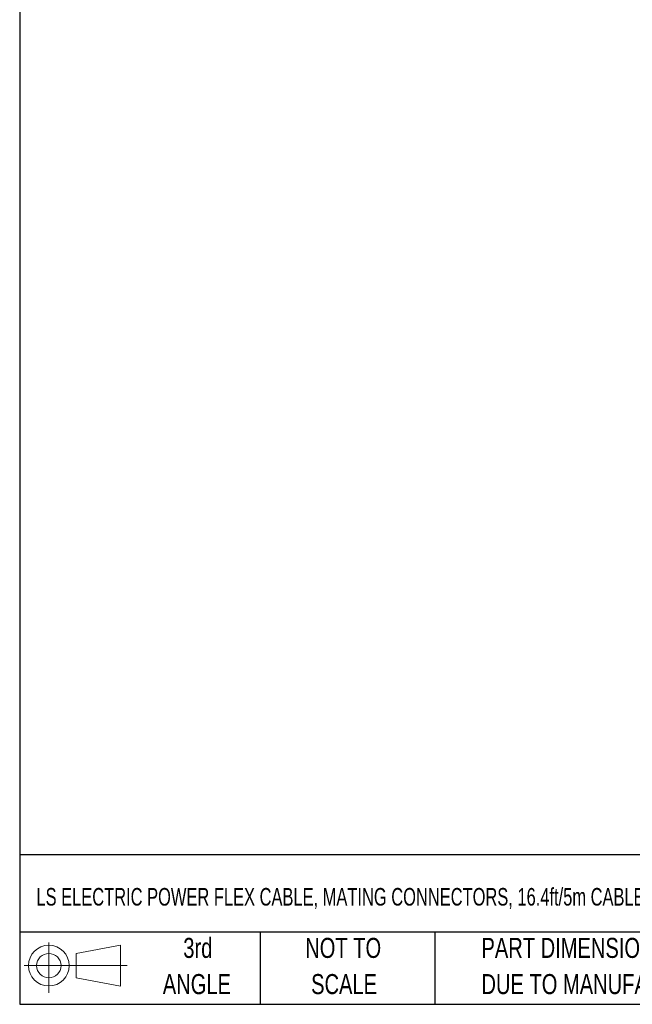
# Model space of a CAD drawing. Header units: inches. Extents: x 0 to 814, y 0 to 621.
# Tile 1 of 8: x 0 to 194, y 0 to 312. Entities that reach past the tile are written whole.
import ezdxf

# ---------------------------------------------------------------- set-up
doc = ezdxf.new("R2010")
doc.units = ezdxf.units.IN
doc.header["$LTSCALE"] = 10
doc.header["$MEASUREMENT"] = 0
doc.layers.add('DIMENSIONS', color=140, linetype='Continuous')
doc.layers.add('TEXT', color=140, linetype='Continuous')
doc.styles.add('SLDTEXTSTYLE0', font='TXT', dxfattribs={"width": 0.75})

# ---------------------------------------------------------------- blocks, each defined once
blk = doc.blocks.new('Block11')
at = {"color": 7, "linetype": 'Continuous', "lineweight": 18}
for p, q in [((7.77, 15.93), (7.77, 0)), ((16.44, 12.5), (30.53, 15.1)), ((16.44, 4.79), (16.44, 12.5)), ((30.53, 15.1), (30.53, 2.19)), ((0, 8.65), (32.62, 8.65)), ((16.44, 4.79), (30.53, 2.19))]:
    blk.add_line(p, q, dxfattribs=at)
for radius in [6.45, 3.86]:
    blk.add_circle((7.77, 8.65), radius, dxfattribs=at)
blk = doc.blocks.new('Block12')
at = {"color": 7, "linetype": 'Continuous'}
blk.add_blockref('Block11', (0, 0), dxfattribs=at)
blk = doc.blocks.new('SW_NOTE_0_3')
at = {"layer": 'TEXT', "color": 0, "char_height": 6.35, "attachment_point": 1, "style": 'SLDTEXTSTYLE0'}
for s, insert in [('PART DIMENSIONS MAY DIFFER SLIGHTLY', (0, 8.19)), ("DUE TO MANUFACTURER'S VARIANCES", (0, -3.28))]:
    blk.add_mtext(s, dxfattribs=dict(at, insert=insert))
blk = doc.blocks.new('SW_NOTE_0_4')
at = {"layer": 'TEXT', "color": 0, "char_height": 6.35, "attachment_point": 2, "style": 'SLDTEXTSTYLE0'}
for s, insert in [('NOT TO', (15.78, 8.19)), ('SCALE', (16.06, -3.28))]:
    blk.add_mtext(s, dxfattribs=dict(at, insert=insert))
blk = doc.blocks.new('SW_NOTE_0_5')
at = {"layer": 'TEXT', "color": 0, "char_height": 6.35, "attachment_point": 2, "style": 'SLDTEXTSTYLE0'}
for s, insert in [('3rd', (6.95, 8.19)), ('ANGLE', (6.65, -3.28))]:
    blk.add_mtext(s, dxfattribs=dict(at, insert=insert))

msp = doc.modelspace()

# ---------------------------------------------------------------- linework, layer by layer
at = {"layer": 'DEFPOINTS'}
msp.add_lwpolyline([(0, 0), (813.96, 0), (813.96, 621.17), (0, 621.17)], close=True, dxfattribs=at)
at = {"layer": 'TEXT'}
for p, q in [((0, 609.6), (0, 0)), ((800.1, 47.33), (0, 47.33)), ((800.1, 22.86), (0, 22.86)), ((76.2, 22.86), (76.2, 0)), ((131.58, 22.86), (131.58, 0)), ((0, 0), (800.1, 0))]:
    msp.add_line(p, q, dxfattribs=at)

# ---------------------------------------------------------------- block references
for name, p in [('Block12', (1.46, 3.61)), ('SW_NOTE_0_5', (49.49, 12.86)), ('SW_NOTE_0_4', (86.72, 12.86)), ('SW_NOTE_0_3', (146.31, 12.86))]:
    msp.add_blockref(name, p, dxfattribs=at)

# ---------------------------------------------------------------- texts
at = {"layer": 'DIMENSIONS', "char_height": 3.5}
for insert, attachment_point in [((98.61, 112.42), 6), ((130.2, 112.22), 4)]:
    msp.add_mtext('\\A1;', dxfattribs=dict(at, insert=insert, attachment_point=attachment_point))
at = {"layer": 'TEXT', "insert": (5.31, 36.85), "char_height": 5.57052, "attachment_point": 1, "style": 'SLDTEXTSTYLE0'}
msp.add_mtext('{\\W0.7;LS ELECTRIC POWER FLEX CABLE, MATING CONNECTORS, 16.4ft/5m CABLE LENGTH, FOR USE WITH LS ELECTRIC PHOX SERIES DRIVES}', dxfattribs=at)

doc.saveas('drawing.dxf')
